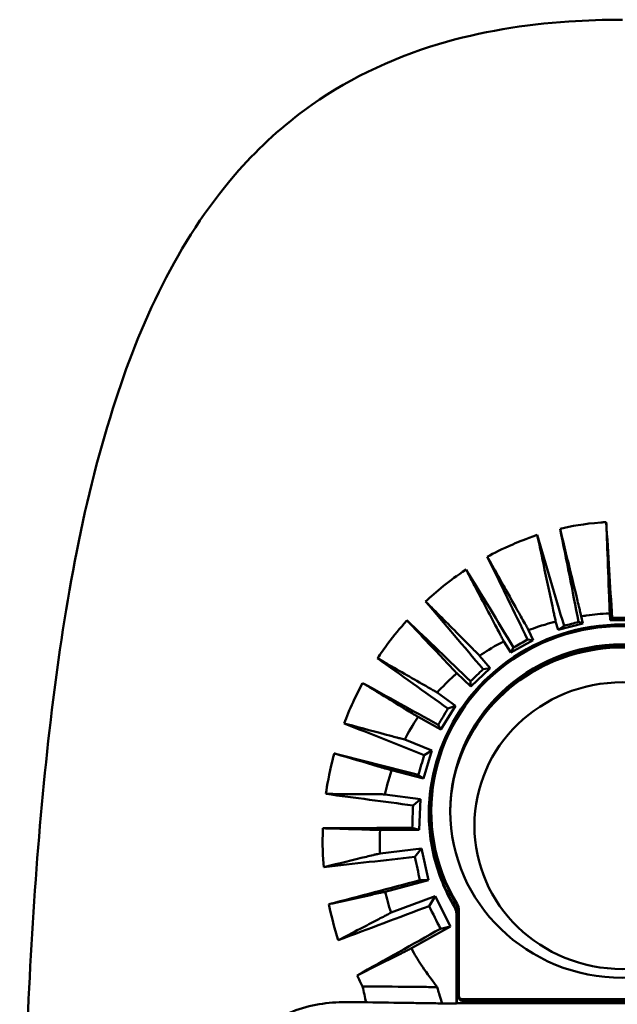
# Model space of a CAD drawing. Header units: millimetres. Extents: x 393 to 1646, y 325 to 1077.
# Tile 7 of 10: x 1110 to 1197, y 654 to 797. Entities that reach past the tile are written whole.
import ezdxf

# ---------------------------------------------------------------- set-up
doc = ezdxf.new("R2010")
doc.units = ezdxf.units.MM
doc.header["$LTSCALE"] = 4
doc.layers.add('Visibile (ISO)', color=7, linetype='Continuous', lineweight=50)

msp = doc.modelspace()

# ---------------------------------------------------------------- linework, layer by layer
at = {"layer": 'Visibile (ISO)'}
for p, q in [((1187.574, 709.88), (1187.948, 708.663)), ((1191.498, 709.583), (1190.912, 709.824)), ((1191.498, 709.583), (1191.293, 710.649)), ((1195.431, 711.066), (1195.495, 710.091)), ((1195.495, 710.091), (1195.773, 710.445)), ((1195.495, 710.091), (1199.064, 710.091)), ((1198.785, 710.445), (1195.773, 710.445)), ((1184.334, 707.206), (1183.657, 708.627)), ((1187.948, 708.663), (1191.498, 709.583)), ((1187.948, 708.663), (1188.795, 709.273)), ((1180.044, 707.01), (1181.055, 705.382)), ((1181.055, 705.382), (1184.334, 707.206)), ((1184.334, 707.206), (1183.5, 707.263)), ((1181.055, 705.382), (1181.478, 706.134)), ((1178.047, 703.141), (1176.545, 704.936)), ((1175.24, 700.457), (1178.047, 703.141)), ((1178.047, 703.141), (1177.044, 702.968)), ((1173.217, 702.375), (1175.24, 700.457)), ((1175.24, 700.457), (1175.237, 701.23)), ((1173.039, 697.679), (1170.389, 699.589)), ((1170.916, 694.227), (1173.039, 697.679)), ((1173.039, 697.679), (1171.948, 697.256)), ((1167.614, 696.045), (1170.916, 694.227)), ((1170.916, 694.227), (1170.52, 694.916)), ((1169.611, 691.201), (1165.663, 692.766)), ((1168.378, 687.132), (1169.611, 691.201)), ((1169.611, 691.201), (1168.502, 690.524)), ((1163.763, 688.306), (1168.378, 687.132)), ((1168.378, 687.132), (1167.642, 687.655)), ((1167.951, 684.138), (1162.793, 684.823)), ((1167.951, 684.138), (1166.877, 683.209)), ((1167.782, 679.671), (1167.951, 684.138)), ((1169.529, 682.144), (1169.529, 682.397)), ((1167.782, 679.671), (1166.758, 679.964)), ((1162.091, 679.646), (1167.782, 679.671)), ((1168.124, 676.944), (1162.084, 676.26)), ((1168.124, 676.944), (1167.13, 675.761)), ((1169.137, 672.359), (1168.124, 676.944)), ((1162.844, 670.699), (1169.137, 672.359)), ((1169.137, 672.359), (1167.873, 672.362)), ((1170.084, 670.06), (1163.68, 667.664)), ((1170.084, 670.06), (1169.213, 668.626)), ((1172.308, 665.678), (1170.084, 670.06)), ((1173.164, 667.474), (1173.168, 654.496)), ((1173.245, 667.49), (1173.248, 654.516)), ((1173.529, 667.986), (1173.529, 655.605)), ((1166.634, 662.489), (1172.308, 665.678)), ((1172.308, 665.678), (1170.86, 665.336)), ((1173.529, 655.605), (1173.529, 655.351)), ((1156.608, 654.669), (1160.052, 654.669)), ((1171.081, 654.497), (1173.168, 654.496)), ((1173.248, 654.516), (1173.168, 654.496)), ((1173.248, 654.516), (1221.31, 654.515)), ((1174.029, 655.121), (1220.529, 655.121)), ((1220.529, 654.867), (1174.029, 654.867))]:
    msp.add_line(p, q, dxfattribs=at)
for centre, major_axis, ratio, start_param, end_param in [((1213.248, 594), (24.394, -334.999), 0.0285082, 4.3107777, 4.3553075), ((1195.444, 594), (-60.188, 334.986), 0.0500061, 5.0564354, 5.0997919), ((1258.595, 594), (112.885, -334.848), 0.0893923, 4.288768, 4.3309824), ((1210.142, 594), (-153.411, 334.849), 0.0655453, 5.0272655, 5.0656974), ((1281.584, 594), (216.879, -334.728), 0.0622394, 4.2946867, 4.3307686), ((1227.812, 594), (-271.88, 334.448), 0.0707123, 4.9862738, 5.0174912), ((1197.279, 682.397), (27.75, 0), 0.9672427, 5.758629, 9.9493343), ((1317.382, 594), (361.78, -334.707), 0.0387493, 4.3167538, 4.3447072), ((693.693, 594), (-1307.03, -334.796), 0.0089497, 1.957001, 1.9587524), ((1197.279, 682.389), (28, 0), 0.9672485, 0.2933583, 2.8482343), ((948.138, 594), (-611.108, -334.748), 0.0212585, 1.9509016, 1.9544831), ((1197.279, 682.119), (28, 0), 0.9672485, 2.0856294, 2.8436096), ((1197.279, 682.144), (25, 0), 0.9672427, 0.005249, 3.1363436), ((1197.276, 681.858), (25.08, 0), 0.9672427, 0.2679806, 2.8531846), ((1253.527, 594), (-452.66, 333.772), 0.0633188, 4.9400561, 4.9630539), ((1034.096, 594), (-358.645, -334.706), 0.0391114, 1.9385034, 1.9439859), ((1385.795, 594), (617.468, -334.749), 0.0210009, 4.3486609, 4.3676763), ((1077.884, 594), (-214.824, -334.729), 0.0626896, 1.9170025, 1.9243378), ((1304.502, 594), (-824.428, 333.02), 0.0441092, 4.8958982, 4.910226), ((1586.909, 594), (1331.143, -334.796), 0.0087741, 4.3845046, 4.3941738), ((1104.73, 594), (-111.264, -334.851), 0.0898748, 1.883995, 1.8929266), ((1523.784, 594), (-2463.056, 332.514), 0.0165384, 4.8600375, 4.86523), ((1122.987, 594), (23.227, 334.989), 0.1164755, 4.9799764, 4.9900118), ((1197.279, 682.144), (-27.75, 0), 0.9672427, 0, 0.5245564), ((814.44, 594), (2886.075, 332.493), 0.0141734, 1.4466533, 1.4512668), ((1136.138, 594), (-62.736, 334.89), 0.1369206, 4.9228491, 4.9332991), ((821.178, 594), (-1283.724, -334.795), 0.0091265, 1.8312125, 1.8418806), ((1083.455, 594), (873.202, 332.968), 0.0421934, 1.4563519, 1.4715148), ((1145.734, 594), (-158.164, 334.209), 0.1454972, 4.8582261, 4.8682886), ((1171.529, 667.986), (2, 0), 0.9672427, 0, 0.5245564), ((1171.529, 667.732), (2, 0), 0.9672427, 0, 0.5245564), ((1012.226, 594), (-604.848, -334.747), 0.0215179, 1.8035919, 1.8242421), ((1174.029, 655.605), (-0.5, 0), 0.9672427, 0, 1.5707963), ((1174.029, 655.351), (-0.5, 0), 0.9672427, 0, 1.5707963)]:
    msp.add_ellipse(centre, major_axis=major_axis, ratio=ratio, start_param=start_param, end_param=end_param, dxfattribs=at)
for centre, major_axis in [((1197.279, 682.397), (25, 0)), ((1197.276, 680.284), (21.5, 0))]:
    msp.add_ellipse(centre, major_axis=major_axis, ratio=0.9672427, dxfattribs=at)
for points, knots in [([(1109.779, 594), (1109.779, 611.268), (1110.019, 628.59), (1111.313, 662.576), (1112.354, 679.361), (1116.134, 711.218), (1118.776, 726.506), (1127.212, 753.088), (1132.654, 764.997), (1144.015, 778.139), (1147.385, 781.315), (1156.795, 788.249), (1163.505, 791.528), (1176.638, 795.451), (1183.063, 796.488), (1192.07, 797.1), (1194.676, 797.182), (1197.279, 797.182)], [0, 0, 0, 0, 5.1804341, 5.1804341, 10.3224267, 10.3224267, 15.2561788, 15.2561788, 19.5040392, 19.5040392, 21.003995, 21.003995, 23.2691077, 23.2691077, 25.2000702, 25.2000702, 25.9809702, 25.9809702, 25.9809702, 25.9809702]), ([(1194.922, 724.312), (1194.584, 724.292), (1194.358, 724.275), (1191.631, 724.06), (1189.854, 723.72), (1188.216, 723.34)], [-0.71890894, -0.71890894, -0.71890894, -0.71890894, -0.67666169, -0.67666169, -0.17524668, -0.17524668, -0.17524668, -0.17524668]), ([(1195.342, 713.39), (1195.245, 715.912), (1195.148, 718.434), (1195.067, 720.527), (1195.024, 721.639), (1194.979, 722.807), (1194.932, 724.032), (1194.929, 724.125), (1194.925, 724.218), (1194.922, 724.312)], [-2.1217707, -2.1217707, -2.1217707, -2.1217707, -0.9814631, -0.9814631, -0.9814631, -0.3758773, -0.3758773, -0.3758773, -0.3297181, -0.3297181, -0.3297181, -0.3297181]), ([(1190.747, 712.901), (1190.33, 714.619), (1189.897, 716.405), (1189.338, 718.711), (1189.203, 719.267), (1189.068, 719.825), (1188.789, 720.975), (1188.504, 722.153), (1188.216, 723.34)], [0.3094538, 0.3094538, 0.3094538, 0.3094538, 1.1013752, 1.1013752, 1.3494704, 1.3494704, 1.3494704, 1.8605271, 1.8605271, 1.8605271, 1.8605271]), ([(1184.905, 722.445), (1183.122, 721.803), (1182.359, 721.522), (1179.82, 720.436), (1178.571, 719.795), (1177.654, 719.293)], [-0.38416525, -0.38416525, -0.38416525, -0.38416525, -0.27211057, -0.27211057, -0.10553101, -0.10553101, -0.10553101, -0.10553101]), ([(1187.1, 712.12), (1186.603, 714.464), (1186.082, 716.917), (1185.628, 719.05), (1185.407, 720.089), (1185.184, 721.136), (1184.963, 722.175), (1184.944, 722.265), (1184.924, 722.355), (1184.905, 722.445)], [-1.7480244, -1.7480244, -1.7480244, -1.7480244, -0.746479, -0.746479, -0.746479, -0.2583027, -0.2583027, -0.2583027, -0.2159975, -0.2159975, -0.2159975, -0.2159975]), ([(1182.542, 710.607), (1181.834, 711.864), (1181.099, 713.17), (1179.945, 715.221), (1179.521, 715.973), (1179.096, 716.728), (1178.622, 717.572), (1178.139, 718.429), (1177.654, 719.293)], [0.3333685, 0.3333685, 0.3333685, 0.3333685, 0.9716843, 0.9716843, 1.3329544, 1.3329544, 1.3329544, 1.736088, 1.736088, 1.736088, 1.736088]), ([(1174.562, 717.448), (1173.155, 716.462), (1172.371, 715.909), (1170.267, 714.226), (1169.393, 713.45), (1168.699, 712.802)], [-0.4365709, -0.4365709, -0.4365709, -0.4365709, -0.28818378, -0.28818378, -0.14194766, -0.14194766, -0.14194766, -0.14194766]), ([(1179.017, 708.972), (1177.946, 711.015), (1176.817, 713.165), (1175.801, 715.096), (1175.412, 715.835), (1175.039, 716.543), (1174.683, 717.219), (1174.643, 717.295), (1174.603, 717.372), (1174.562, 717.448)], [-1.3495986, -1.3495986, -1.3495986, -1.3495986, -0.4529466, -0.4529466, -0.4529466, -0.1096099, -0.1096099, -0.1096099, -0.0707799, -0.0707799, -0.0707799, -0.0707799]), ([(1174.982, 706.5), (1173.4, 708.084), (1171.732, 709.757), (1170.126, 711.369), (1169.654, 711.843), (1169.177, 712.322), (1168.699, 712.802)], [-1.3277567, -1.3277567, -1.3277567, -1.3277567, -0.3252869, -0.3252869, -0.3252869, -0.0303873, -0.0303873, -0.0303873, -0.0303873]), ([(1191.293, 710.649), (1191.258, 710.792), (1191.224, 710.935), (1191.189, 711.078), (1191.133, 711.308), (1191.077, 711.541), (1191.02, 711.775)], [-0.04411315, -0.04411315, -0.04411315, -0.04411315, 0.02443259, 0.02443259, 0.02443259, 0.13466065, 0.13466065, 0.13466065, 0.13466065]), ([(1195.431, 711.066), (1195.425, 711.214), (1195.42, 711.362), (1195.414, 711.509), (1195.405, 711.748), (1195.396, 711.988), (1195.386, 712.228)], [-2.47341665, -2.47341665, -2.47341665, -2.47341665, -2.40617491, -2.40617491, -2.40617491, -2.29705642, -2.29705642, -2.29705642, -2.29705642]), ([(1165.987, 710.058), (1164.901, 708.81), (1164.169, 707.953), (1162.658, 705.934), (1162.172, 705.239), (1161.719, 704.558)], [-1.19640884, -1.19640884, -1.19640884, -1.19640884, -0.73014576, -0.73014576, -0.44343885, -0.44343885, -0.44343885, -0.44343885]), ([(1171.752, 703.935), (1170.236, 705.549), (1168.617, 707.269), (1167.141, 708.834), (1166.805, 709.191), (1166.475, 709.541), (1166.15, 709.885), (1166.096, 709.942), (1166.041, 710), (1165.987, 710.058)], [-1.4895563, -1.4895563, -1.4895563, -1.4895563, -0.5984638, -0.5984638, -0.5984638, -0.3953052, -0.3953052, -0.3953052, -0.3611352, -0.3611352, -0.3611352, -0.3611352]), ([(1187.574, 709.88), (1187.417, 709.839), (1187.249, 709.795), (1185.455, 709.302), (1184.58, 708.98), (1183.657, 708.627)], [-0.34545127, -0.34545127, -0.34545127, -0.34545127, -0.31180412, -0.31180412, -0.01234176, -0.01234176, -0.01234176, -0.01234176]), ([(1187.574, 709.88), (1187.544, 710.022), (1187.514, 710.164), (1187.484, 710.306), (1187.435, 710.535), (1187.386, 710.766), (1187.337, 710.998)], [-2.07356291, -2.07356291, -2.07356291, -2.07356291, -2.01070171, -2.01070171, -2.01070171, -1.90917634, -1.90917634, -1.90917634, -1.90917634]), ([(1195.431, 711.066), (1194.002, 710.999), (1193.264, 710.924), (1191.804, 710.726), (1191.545, 710.688), (1191.293, 710.649)], [-0.43245282, -0.43245282, -0.43245282, -0.43245282, -0.12099369, -0.12099369, -0.06470498, -0.06470498, -0.06470498, -0.06470498]), ([(1183.657, 708.627), (1183.587, 708.752), (1183.516, 708.878), (1183.445, 709.004), (1183.331, 709.206), (1183.216, 709.41), (1183.1, 709.616)], [-0.00980622, -0.00980622, -0.00980622, -0.00980622, 0.05684967, 0.05684967, 0.05684967, 0.16381251, 0.16381251, 0.16381251, 0.16381251]), ([(1180.044, 707.01), (1179.945, 706.959), (1179.846, 706.907), (1178.215, 706.045), (1177.393, 705.509), (1176.545, 704.936)], [-0.35309543, -0.35309543, -0.35309543, -0.35309543, -0.33298199, -0.33298199, -0.02021458, -0.02021458, -0.02021458, -0.02021458]), ([(1180.044, 707.01), (1179.979, 707.134), (1179.914, 707.258), (1179.849, 707.382), (1179.744, 707.582), (1179.639, 707.785), (1179.532, 707.989)], [-1.64294239, -1.64294239, -1.64294239, -1.64294239, -1.58635508, -1.58635508, -1.58635508, -1.49493038, -1.49493038, -1.49493038, -1.49493038]), ([(1176.545, 704.936), (1176.446, 705.035), (1176.347, 705.133), (1176.248, 705.233), (1176.015, 705.466), (1175.781, 705.7), (1175.36, 706.121), (1175.172, 706.31), (1174.982, 706.5)], [-1.66195425, -1.66195425, -1.66195425, -1.66195425, -1.59802164, -1.59802164, -1.59802164, -1.44796382, -1.44796382, -1.32775668, -1.32775668, -1.32775668, -1.32775668]), ([(1168.521, 700.656), (1166.612, 701.747), (1164.623, 702.888), (1162.694, 703.997), (1162.37, 704.183), (1162.045, 704.37), (1161.719, 704.558)], [-1.2265329, -1.2265329, -1.2265329, -1.2265329, -0.248922, -0.248922, -0.248922, -0.0845744, -0.0845744, -0.0845744, -0.0845744]), ([(1173.217, 702.375), (1173.124, 702.473), (1173.032, 702.572), (1172.939, 702.67), (1172.554, 703.081), (1172.157, 703.504), (1171.752, 703.935)], [-1.78466299, -1.78466299, -1.78466299, -1.78466299, -1.72757625, -1.72757625, -1.72757625, -1.48955633, -1.48955633, -1.48955633, -1.48955633]), ([(1173.217, 702.375), (1173.092, 702.266), (1172.969, 702.157), (1171.922, 701.214), (1171.185, 700.474), (1170.389, 699.589)], [-0.6302308, -0.6302308, -0.6302308, -0.6302308, -0.57512558, -0.57512558, -0.16021853, -0.16021853, -0.16021853, -0.16021853]), ([(1159.554, 700.972), (1159.045, 700.012), (1158.63, 699.209), (1157.642, 697.072), (1157.227, 696.066), (1156.864, 695.11)], [-0.98453343, -0.98453343, -0.98453343, -0.98453343, -0.70436982, -0.70436982, -0.39169936, -0.39169936, -0.39169936, -0.39169936]), ([(1165.841, 697.131), (1164.002, 698.257), (1162.037, 699.457), (1160.25, 700.547), (1160.081, 700.651), (1159.911, 700.754), (1159.742, 700.857), (1159.679, 700.895), (1159.617, 700.933), (1159.554, 700.972)], [-1.6290609, -1.6290609, -1.6290609, -1.6290609, -0.6379935, -0.6379935, -0.6379935, -0.5438467, -0.5438467, -0.5438467, -0.5090399, -0.5090399, -0.5090399, -0.5090399]), ([(1169.457, 700.121), (1169.398, 700.154), (1169.34, 700.188), (1169.029, 700.365), (1168.776, 700.51), (1168.521, 700.656)], [-1.38751915, -1.38751915, -1.38751915, -1.38751915, -1.35715347, -1.35715347, -1.22653287, -1.22653287, -1.22653287, -1.22653287]), ([(1170.389, 699.589), (1170.271, 699.656), (1170.153, 699.724), (1170.034, 699.791), (1169.842, 699.901), (1169.649, 700.011), (1169.457, 700.121)], [-1.54895729, -1.54895729, -1.54895729, -1.54895729, -1.48734418, -1.48734418, -1.48734418, -1.38751915, -1.38751915, -1.38751915, -1.38751915]), ([(1167.614, 696.045), (1167.502, 696.113), (1167.39, 696.182), (1167.278, 696.251), (1167.098, 696.361), (1166.915, 696.473), (1166.731, 696.586)], [-1.95645558, -1.95645558, -1.95645558, -1.95645558, -1.89313049, -1.89313049, -1.89313049, -1.79099955, -1.79099955, -1.79099955, -1.79099955]), ([(1163.631, 693.304), (1161.545, 693.857), (1159.391, 694.433), (1157.285, 694.997), (1157.145, 695.035), (1157.004, 695.073), (1156.864, 695.11)], [-1.1342495, -1.1342495, -1.1342495, -1.1342495, -0.1873314, -0.1873314, -0.1873314, -0.1241778, -0.1241778, -0.1241778, -0.1241778]), ([(1164.65, 693.034), (1164.603, 693.046), (1164.556, 693.058), (1164.219, 693.148), (1163.926, 693.225), (1163.631, 693.304)], [-1.28918766, -1.28918766, -1.28918766, -1.28918766, -1.26778455, -1.26778455, -1.13424949, -1.13424949, -1.13424949, -1.13424949]), ([(1165.663, 692.766), (1165.535, 692.8), (1165.407, 692.833), (1165.278, 692.868), (1165.068, 692.923), (1164.859, 692.978), (1164.65, 693.034)], [-1.44438469, -1.44438469, -1.44438469, -1.44438469, -1.38519559, -1.38519559, -1.38519559, -1.28918766, -1.28918766, -1.28918766, -1.28918766]), ([(1155.446, 690.761), (1155.344, 690.387), (1155.253, 690.041), (1154.693, 687.794), (1154.404, 686.126), (1154.227, 684.884)], [-0.2976712, -0.2976712, -0.2976712, -0.2976712, -0.27158768, -0.27158768, -0.11750262, -0.11750262, -0.11750262, -0.11750262]), ([(1161.81, 688.884), (1159.77, 689.487), (1157.612, 690.123), (1155.666, 690.696), (1155.658, 690.698), (1155.651, 690.7), (1155.643, 690.703), (1155.577, 690.722), (1155.512, 690.741), (1155.446, 690.761)], [-1.5953078, -1.5953078, -1.5953078, -1.5953078, -0.6244654, -0.6244654, -0.6244654, -0.6207305, -0.6207305, -0.6207305, -0.5879065, -0.5879065, -0.5879065, -0.5879065]), ([(1172.888, 668.484), (1171.54, 670.755), (1170.538, 673.204), (1169.246, 678.487), (1169.02, 681.302), (1169.411, 686.185), (1169.825, 688.238), (1170.475, 690.221)], [-11.8476545, -11.8476545, -11.8476545, -11.8476545, -11.0346538, -11.0346538, -10.1639923, -10.1639923, -9.5158251, -9.5158251, -9.5158251, -9.5158251]), ([(1170.513, 690.07), (1170.26, 689.287), (1170.044, 688.491), (1169.099, 684.239), (1169.037, 680.68), (1170.145, 674.722), (1170.965, 672.309), (1172.385, 669.519), (1172.668, 669.005), (1172.968, 668.501)], [14.7440707, 14.7440707, 14.7440707, 14.7440707, 14.9995845, 14.9995845, 16.0930907, 16.0930907, 16.8771414, 16.8771414, 17.0577679, 17.0577679, 17.0577679, 17.0577679]), ([(1163.763, 688.306), (1163.64, 688.342), (1163.517, 688.379), (1163.393, 688.415), (1163.194, 688.474), (1162.993, 688.534), (1162.79, 688.594)], [-1.91223873, -1.91223873, -1.91223873, -1.91223873, -1.8510855, -1.8510855, -1.8510855, -1.75235304, -1.75235304, -1.75235304, -1.75235304]), ([(1160.729, 684.835), (1158.652, 684.847), (1156.524, 684.864), (1154.43, 684.882), (1154.362, 684.883), (1154.295, 684.884), (1154.227, 684.884)], [-1.06489102, -1.06489102, -1.06489102, -1.06489102, -0.17191153, -0.17191153, -0.17191153, -0.14311621, -0.14311621, -0.14311621, -0.14311621]), ([(1162.793, 684.823), (1162.663, 684.824), (1162.532, 684.824), (1162.401, 684.825), (1162.197, 684.826), (1161.993, 684.827), (1161.78, 684.828), (1161.772, 684.828), (1161.763, 684.828)], [-1.36298148, -1.36298148, -1.36298148, -1.36298148, -1.30609619, -1.30609619, -1.30609619, -1.21733597, -1.21733597, -1.21377327, -1.21377327, -1.21377327, -1.21377327]), ([(1160.083, 679.71), (1158.384, 679.764), (1156.667, 679.818), (1154.639, 679.88), (1154.311, 679.89), (1153.98, 679.901), (1153.916, 679.903), (1153.85, 679.905), (1153.783, 679.907)], [-1.7269165, -1.7269165, -1.7269165, -1.7269165, -0.9091513, -0.9091513, -0.7523486, -0.7523486, -0.7523486, -0.7219981, -0.7219981, -0.7219981, -0.7219981]), ([(1162.091, 679.646), (1161.964, 679.65), (1161.837, 679.654), (1161.71, 679.658), (1161.504, 679.665), (1161.297, 679.672), (1161.09, 679.678)], [-2.05071463, -2.05071463, -2.05071463, -2.05071463, -1.98906741, -1.98906741, -1.98906741, -1.88883855, -1.88883855, -1.88883855, -1.88883855]), ([(1160.107, 675.774), (1158.123, 675.287), (1156.102, 674.794), (1154.104, 674.309), (1154.04, 674.293), (1153.975, 674.277), (1153.911, 674.262)], [-1.02708154, -1.02708154, -1.02708154, -1.02708154, -0.16826554, -0.16826554, -0.16826554, -0.1407107, -0.1407107, -0.1407107, -0.1407107]), ([(1162.084, 676.26), (1161.959, 676.229), (1161.834, 676.198), (1161.709, 676.168), (1161.546, 676.127), (1161.382, 676.087), (1161.179, 676.037), (1161.138, 676.027), (1161.097, 676.017)], [-1.31437449, -1.31437449, -1.31437449, -1.31437449, -1.25949385, -1.25949385, -1.25949385, -1.18825275, -1.18825275, -1.17052926, -1.17052926, -1.17052926, -1.17052926]), ([(1160.898, 670.268), (1159.152, 669.881), (1157.392, 669.49), (1155.387, 669.043), (1155.126, 668.985), (1154.858, 668.925), (1154.794, 668.911), (1154.731, 668.897), (1154.668, 668.883)], [-1.8007324, -1.8007324, -1.8007324, -1.8007324, -0.8741473, -0.8741473, -0.739936, -0.739936, -0.739936, -0.7082805, -0.7082805, -0.7082805, -0.7082805]), ([(1162.844, 670.699), (1162.721, 670.672), (1162.598, 670.645), (1162.475, 670.617), (1162.274, 670.573), (1162.074, 670.529), (1161.873, 670.484)], [-2.14631999, -2.14631999, -2.14631999, -2.14631999, -2.08052431, -2.08052431, -2.08052431, -1.97356101, -1.97356101, -1.97356101, -1.97356101]), ([(1173.164, 667.474), (1173.164, 667.651), (1173.141, 667.827), (1173.048, 668.168), (1172.979, 668.332), (1172.888, 668.484)], [-0.10933883, -0.10933883, -0.10933883, -0.10933883, -0.05443481, -0.05443481, 0, 0, 0, 0]), ([(1172.968, 668.501), (1173.058, 668.35), (1173.127, 668.188), (1173.221, 667.847), (1173.245, 667.669), (1173.245, 667.49)], [0, 0, 0, 0, 0.05400307, 0.05400307, 0.10949376, 0.10949376, 0.10949376, 0.10949376]), ([(1162.789, 667.197), (1162.973, 667.293), (1163.157, 667.39), (1163.341, 667.486), (1163.455, 667.546), (1163.568, 667.605), (1163.68, 667.664)], [1.16633476, 1.16633476, 1.16633476, 1.16633476, 1.25233332, 1.25233332, 1.25233332, 1.30557343, 1.30557343, 1.30557343, 1.30557343]), ([(1156.025, 663.665), (1156.135, 663.722), (1156.244, 663.779), (1156.353, 663.836), (1157.432, 664.398), (1158.512, 664.962), (1160.354, 665.923), (1161.125, 666.326), (1161.894, 666.729)], [0.11907103, 0.11907103, 0.11907103, 0.11907103, 0.16963121, 0.16963121, 0.16963121, 0.66912869, 0.66912869, 1.02741073, 1.02741073, 1.02741073, 1.02741073]), ([(1164.858, 661.603), (1163.032, 660.691), (1161.196, 659.774), (1159.345, 658.848), (1159.213, 658.782), (1159.08, 658.715), (1158.947, 658.649), (1158.889, 658.62), (1158.831, 658.591), (1158.773, 658.562)], [-3.67052838, -3.67052838, -3.67052838, -3.67052838, -2.80623689, -2.80623689, -2.80623689, -2.74434251, -2.74434251, -2.74434251, -2.71721915, -2.71721915, -2.71721915, -2.71721915]), ([(1166.634, 662.489), (1166.522, 662.433), (1166.409, 662.377), (1166.297, 662.321), (1166.114, 662.23), (1165.93, 662.138), (1165.747, 662.047)], [-3.95128815, -3.95128815, -3.95128815, -3.95128815, -3.89785994, -3.89785994, -3.89785994, -3.81098553, -3.81098553, -3.81098553, -3.81098553]), ([(1159.557, 656.969), (1159.644, 656.574), (1159.729, 656.179), (1159.894, 655.412), (1159.974, 655.041), (1160.052, 654.669)], [-0.29489902, -0.29489902, -0.29489902, -0.29489902, -0.1715846, -0.1715846, -0.05568207, -0.05568207, -0.05568207, -0.05568207]), ([(1167.9, 656.89), (1167.431, 656.895), (1166.948, 656.899), (1164.147, 656.925), (1161.864, 656.947), (1159.69, 656.967), (1159.645, 656.968), (1159.601, 656.968), (1159.557, 656.969)], [0.3654428, 0.3654428, 0.3654428, 0.3654428, 0.6053642, 0.6053642, 1.5494908, 1.5494908, 1.5494908, 1.5686367, 1.5686367, 1.5686367, 1.5686367]), ([(1170.364, 656.868), (1170.21, 656.869), (1170.055, 656.871), (1169.901, 656.872), (1169.631, 656.874), (1169.381, 656.877), (1169.142, 656.879)], [-0.02391501, -0.02391501, -0.02391501, -0.02391501, 0.0418457, 0.0418457, 0.0418457, 0.15652083, 0.15652083, 0.15652083, 0.15652083]), ([(1170.364, 656.868), (1170.395, 656.766), (1170.426, 656.664), (1170.543, 656.278), (1170.629, 655.993), (1170.838, 655.305), (1170.959, 654.901), (1171.081, 654.497)], [-0.30576237, -0.30576237, -0.30576237, -0.30576237, -0.27290316, -0.27290316, -0.18088882, -0.18088882, -0.05034323, -0.05034323, -0.05034323, -0.05034323]), ([(1156.608, 654.669), (1156.608, 654.669), (1156.608, 654.669), (1156.608, 654.669), (1155.349, 654.669), (1154.048, 654.547), (1151.462, 654.038), (1150.177, 653.649), (1147.717, 652.623), (1146.538, 651.985), (1144.363, 650.513), (1143.365, 649.679), (1141.596, 647.899), (1140.765, 646.892), (1139.303, 644.699), (1138.672, 643.515), (1137.659, 641.045), (1137.277, 639.758), (1136.779, 637.173), (1136.662, 635.874), (1136.665, 634.618)], [12.1170283, 12.1170283, 12.1170283, 12.1170283, 12.1170446, 12.1170446, 12.1170446, 12.4948326, 12.4948326, 12.8726207, 12.8726207, 13.2504088, 13.2504088, 13.6281969, 13.6281969, 14.0083991, 14.0083991, 14.3886014, 14.3886014, 14.7688036, 14.7688036, 15.1483744, 15.1483744, 15.1483744, 15.1483744]), ([(1160.052, 654.669), (1160.126, 654.667), (1160.2, 654.666), (1160.274, 654.665), (1162.278, 654.633), (1164.362, 654.6), (1167.189, 654.557), (1167.898, 654.546), (1168.636, 654.535)], [-1.6997727, -1.6997727, -1.6997727, -1.6997727, -1.6646866, -1.6646866, -1.6646866, -0.714982, -0.714982, -0.3501732, -0.3501732, -0.3501732, -0.3501732]), ([(1168.636, 654.535), (1169.032, 654.529), (1169.437, 654.522), (1169.868, 654.516), (1170.274, 654.509), (1170.678, 654.503), (1171.081, 654.497)], [-0.35017322, -0.35017322, -0.35017322, -0.35017322, -0.15442049, -0.15442049, -0.15442049, 0.02951163, 0.02951163, 0.02951163, 0.02951163])]:
    msp.add_open_spline(points, degree=3, knots=knots, dxfattribs=at)
for points in [[(1191.02, 711.775), (1190.93, 712.146), (1190.839, 712.522), (1190.747, 712.901)], [(1195.386, 712.228), (1195.371, 712.614), (1195.357, 713.002), (1195.342, 713.39)], [(1187.337, 710.998), (1187.259, 711.368), (1187.18, 711.742), (1187.1, 712.12)], [(1183.1, 709.616), (1182.916, 709.942), (1182.73, 710.273), (1182.542, 710.607)], [(1179.532, 707.989), (1179.362, 708.313), (1179.19, 708.641), (1179.017, 708.972)], [(1166.731, 696.586), (1166.438, 696.765), (1166.141, 696.947), (1165.841, 697.131)], [(1167.614, 696.045), (1166.827, 694.884), (1166.225, 693.851), (1165.663, 692.766)], [(1162.79, 688.594), (1162.468, 688.689), (1162.14, 688.786), (1161.81, 688.884)], [(1163.763, 688.306), (1163.291, 686.917), (1162.991, 685.727), (1162.793, 684.823)], [(1161.763, 684.828), (1161.42, 684.83), (1161.075, 684.832), (1160.729, 684.835)], [(1153.783, 679.907), (1153.698, 677.59), (1153.798, 675.638), (1153.911, 674.262)], [(1161.09, 679.678), (1160.755, 679.689), (1160.419, 679.7), (1160.083, 679.71)], [(1162.091, 679.646), (1162.018, 678.295), (1162.039, 677.149), (1162.084, 676.26)], [(1161.097, 676.017), (1160.768, 675.936), (1160.438, 675.855), (1160.107, 675.774)], [(1161.873, 670.484), (1161.548, 670.412), (1161.223, 670.34), (1160.898, 670.268)], [(1162.844, 670.699), (1163.063, 669.724), (1163.321, 668.761), (1163.68, 667.664)], [(1154.668, 668.883), (1155.044, 666.998), (1155.458, 665.425), (1156.025, 663.665)], [(1161.894, 666.729), (1162.193, 666.885), (1162.491, 667.041), (1162.789, 667.197)], [(1165.747, 662.047), (1165.451, 661.899), (1165.154, 661.751), (1164.858, 661.603)], [(1166.634, 662.489), (1167.592, 660.716), (1168.262, 659.735), (1170.364, 656.868)], [(1158.773, 658.562), (1159.034, 658.005), (1159.296, 657.474), (1159.557, 656.969)], [(1169.142, 656.879), (1168.706, 656.883), (1168.309, 656.887), (1167.9, 656.89)]]:
    msp.add_open_spline(points, degree=3, dxfattribs=at)
msp.add_rational_spline([(1166.758, 679.964), (1160.27, 679.935), (1153.783, 679.907)], [0.999996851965, 0.999996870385, 0.999996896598], degree=2, dxfattribs=at)

doc.saveas('drawing.dxf')
